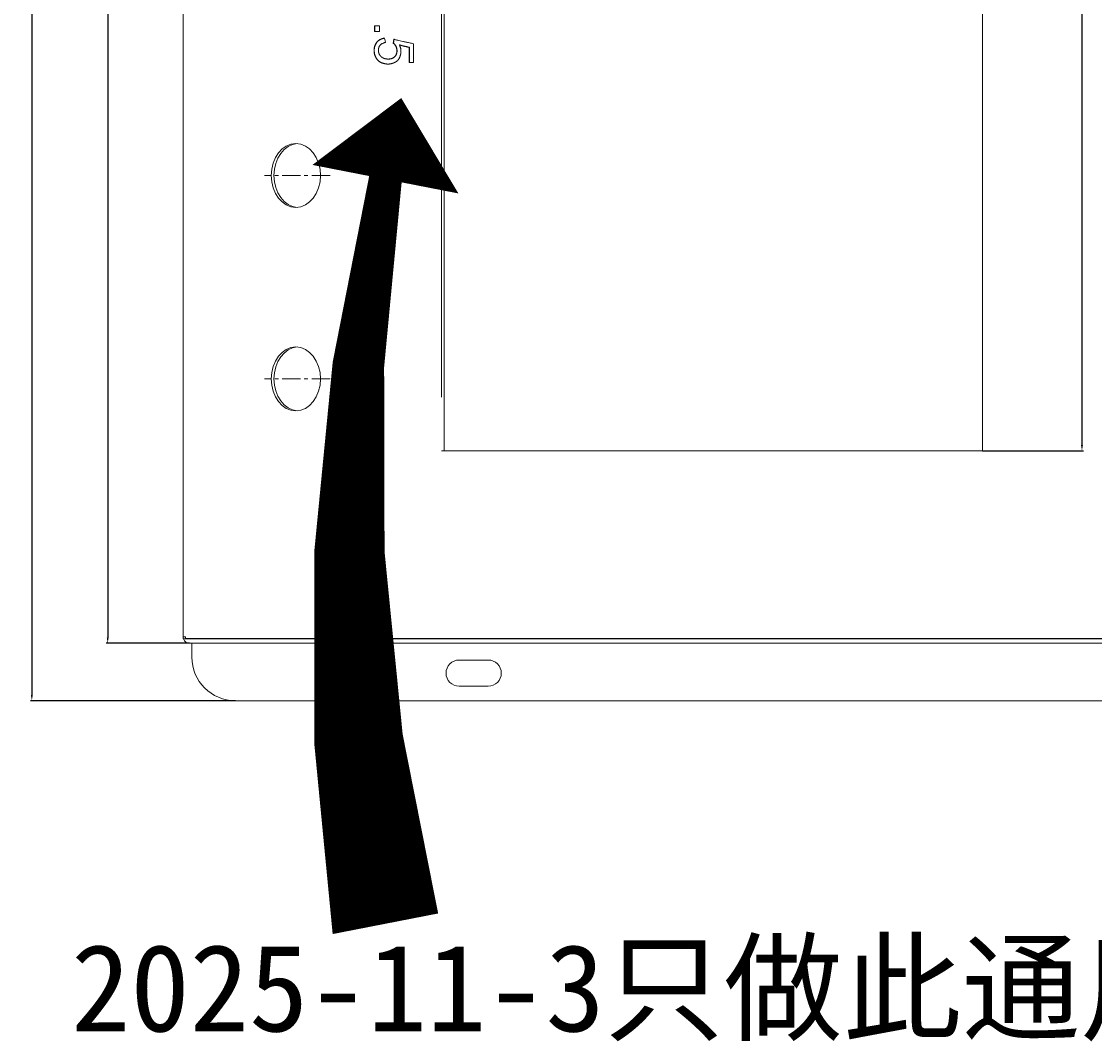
# Model space of a CAD drawing. Header units: millimetres. Extents: x 7284 to 21933, y -3393 to -31.
# Tile 2 of 57: x 8062 to 8431, y -1112 to -761. Entities that reach past the tile are written whole.
import ezdxf

# ---------------------------------------------------------------- set-up
doc = ezdxf.new("R2010")
doc.units = ezdxf.units.MM
doc.header["$PDSIZE"] = -1
doc.linetypes.add('CENTER', pattern=[10.16, 6.35, -1.27, 1.27, -1.27])
doc.layers.add('1', color=7, linetype='Continuous')
doc.layers.add('60', color=7, linetype='Continuous')
doc.layers.add('dim', color=84, linetype='Continuous', lineweight=9)
doc.styles.get("Standard").update_dxf_attribs({"font": 'SimSun.ttf'})
doc.dimstyles.new('ISO-25', dxfattribs={"dimtxt": 2.5, "dimasz": 2.5, "dimexe": 1.25, "dimexo": 0.625, "dimtad": 1, "dimtxsty": 'Standard', "dimcen": 2.5, "dimadec": 0, "dimazin": 0, "dimtfac": 1, "dimtmove": 0, "dimatfit": 3, "dimfxl": 0, "dimarcsym": 0})

# ---------------------------------------------------------------- blocks, each defined once
blk = doc.blocks.new('*D43')
at = {"layer": 'Defpoints', "color": 0}
for p in [(8120.27, -502.91), (8091.69, -974.91), (8119.84, -974.91)]:
    blk.add_point(p, dxfattribs=at)
at = {"layer": 'dim', "color": 0, "linetype": 'Continuous', "lineweight": -2}
for p, q in [((8120.27, -502.91), (8091.19, -502.91)), ((8091.69, -504.91), (8091.69, -972.91)), ((8119.84, -974.91), (8091.19, -974.91))]:
    blk.add_line(p, q, dxfattribs=at)
at = {"layer": 'dim', "color": 0}
for points in [[(8091.36, -504.91), (8092.02, -504.91), (8091.69, -502.91)], [(8091.36, -972.91), (8092.02, -972.91), (8091.69, -974.91)]]:
    blk.add_solid(points, dxfattribs=at)
at = {"layer": 'dim', "color": 0, "insert": (8089.94, -738.91), "char_height": 2.5, "attachment_point": 5, "rotation": 90}
blk.add_mtext('472', dxfattribs=at)
blk = doc.blocks.new('*D44')
at = {"layer": 'Defpoints', "color": 0}
for p in [(8182.14, -483.16), (8065.58, -994.66), (8135.64, -994.66)]:
    blk.add_point(p, dxfattribs=at)
at = {"layer": 'dim', "color": 0, "linetype": 'Continuous', "lineweight": -2}
for p, q in [((8182.14, -483.16), (8065.08, -483.16)), ((8065.58, -485.16), (8065.58, -992.66)), ((8135.64, -994.66), (8065.08, -994.66))]:
    blk.add_line(p, q, dxfattribs=at)
at = {"layer": 'dim', "color": 0}
for points in [[(8065.25, -485.16), (8065.92, -485.16), (8065.58, -483.16)], [(8065.25, -992.66), (8065.92, -992.66), (8065.58, -994.66)]]:
    blk.add_solid(points, dxfattribs=at)
at = {"layer": 'dim', "color": 0, "insert": (8063.62, -738.91), "char_height": 2.5, "attachment_point": 5, "rotation": 90}
blk.add_mtext('511,5', dxfattribs=at)
blk = doc.blocks.new('*D186')
at = {"layer": 'Defpoints', "color": 0}
for p in [(8392.75, -569.16), (8392.75, -908.66), (8426.98, -908.66)]:
    blk.add_point(p, dxfattribs=at)
at = {"layer": 'dim', "color": 0, "linetype": 'Continuous', "lineweight": -2}
for p, q in [((8392.75, -569.16), (8427.48, -569.16)), ((8426.98, -571.16), (8426.98, -906.66)), ((8392.75, -908.66), (8427.48, -908.66))]:
    blk.add_line(p, q, dxfattribs=at)
at = {"layer": 'dim', "color": 0}
for points in [[(8426.64, -571.16), (8427.31, -571.16), (8426.98, -569.16)], [(8426.64, -906.66), (8427.31, -906.66), (8426.98, -908.66)]]:
    blk.add_solid(points, dxfattribs=at)
at = {"layer": 'dim', "color": 0, "insert": (8425.02, -738.91), "char_height": 2.5, "attachment_point": 5, "rotation": 90}
blk.add_mtext('339,5', dxfattribs=at)

msp = doc.modelspace()

# ---------------------------------------------------------------- linework, layer by layer
at = {"layer": '1', "color": 1, "linetype": 'CENTER', "lineweight": 13}
for p, q in [((8168.239, -813.909), (8145.613, -813.909)), ((8168.239, -883.909), (8145.613, -883.909))]:
    msp.add_line(p, q, dxfattribs=at)
at = {"layer": '60', "color": 7, "linetype": 'Continuous', "lineweight": 18}
for p, q in [((8117.639, -972.709), (8117.639, -505.109)), ((8206.566, -569.159), (8206.566, -890.159)), ((8207.521, -569.159), (8207.521, -908.659)), ((8392.752, -908.659), (8392.752, -569.159)), ((8183.535, -764.339), (8183.535, -762.461)), ((8183.535, -762.461), (8185.266, -762.461)), ((8185.266, -764.339), (8183.535, -764.339)), ((8183.598, -762.461), (8183.598, -764.339)), ((8185.266, -762.461), (8185.266, -764.339)), ((8186.918, -766.619), (8187.311, -768.089)), ((8189.986, -768.415), (8190.144, -767.027)), ((8195.494, -775.028), (8195.494, -769.803)), ((8195.557, -769.803), (8195.557, -775.028)), ((8196.91, -768.578), (8196.91, -775.028)), ((8196.91, -775.028), (8195.494, -775.028)), ((8188.147, -775.565), (8188.211, -775.565)), ((8206.566, -908.659), (8392.752, -908.659)), ((8118.437, -972.709), (8117.639, -972.709)), ((8447.948, -973.409), (8117.753, -973.409)), ((8447.278, -973.309), (8118.566, -973.309)), ((8119.839, -974.909), (8448.698, -974.909)), ((8120.639, -975.909), (8120.639, -974.909)), ((8143.515, -973.309), (8143.515, -973.409)), ((8146.402, -973.309), (8146.402, -973.409)), ((8152.175, -973.309), (8152.175, -973.409)), ((8155.062, -973.309), (8155.062, -973.409)), ((8120.639, -975.909), (8120.639, -979.659)), ((8212.639, -980.659), (8222.639, -980.659)), ((8222.639, -989.659), (8212.639, -989.659)), ((8135.639, -994.659), (8707.639, -994.659))]:
    msp.add_line(p, q, dxfattribs=at)
at = {"layer": '60', "color": 7, "linetype": 'Continuous', "lineweight": 13}
msp.add_line((8117.639, -505.109), (8117.639, -972.709), dxfattribs=at)
at = {"layer": '60', "color": 7, "linetype": 'Continuous', "lineweight": 18}
for centre, radius, start, end in [((8119.839, -972.709), 2.2, 198.553, 270), ((8135.639, -979.659), 15, 180, 270), ((8212.639, -985.159), 4.5, 90, 270), ((8222.639, -985.159), 4.5, 270, 90)]:
    msp.add_arc(centre, radius, start, end, dxfattribs=at)
for centre in [(8156.449, -813.909), (8156.449, -883.909)]:
    msp.add_ellipse(centre, major_axis=(0, -11), ratio=0.7709568, dxfattribs=at)
for centre, start_param, end_param in [((8157.404, -813.909), 3.197945, 4.712389), ((8157.404, -813.909), 4.712389, 6.2268329), ((8157.404, -883.909), 3.197945, 4.712389), ((8157.404, -883.909), 4.712389, 6.2268329)]:
    msp.add_ellipse(centre, major_axis=(0, -11), ratio=0.7709568, start_param=start_param, end_param=end_param, dxfattribs=at)
for points, degree in [([(8184.243, -768.129), (8185.03, -767.027), (8186.918, -766.619)], 2), ([(8186.982, -766.619), (8185.093, -767.027), (8184.307, -768.129)], 2), ([(8187.311, -768.089), (8185.187, -768.66), (8184.951, -770.048)], 2), ([(8190.207, -767.027), (8190.05, -768.415)], 1), ([(8190.144, -767.027), (8190.616, -767.191), (8196.91, -768.578)], 2), ([(8183.653, -772.62), (8183.299, -771.681), (8183.377, -770.456)], 2), ([(8183.377, -770.456), (8183.456, -769.232), (8184.243, -768.129)], 2), ([(8183.441, -770.456), (8183.362, -771.681), (8183.716, -772.62)], 2), ([(8184.307, -768.129), (8183.52, -769.232), (8183.441, -770.456)], 2), ([(8184.951, -770.048), (8184.715, -771.436), (8185.226, -772.293)], 2), ([(8189.986, -768.415), (8190.05, -768.415)], 1), ([(8191.088, -770.089), (8190.852, -769.068), (8189.986, -768.415)], 2), ([(8190.05, -768.415), (8190.915, -769.068), (8191.151, -770.089)], 2), ([(8191.088, -771.926), (8191.324, -771.109), (8191.088, -770.089)], 2), ([(8191.151, -770.089), (8191.387, -771.109), (8191.151, -771.926)], 2), ([(8192.11, -768.987), (8192.174, -768.987)], 1), ([(8195.494, -769.803), (8193.369, -769.395), (8192.11, -768.987)], 2), ([(8192.11, -768.987), (8192.661, -770.211), (8192.622, -771.273)], 2), ([(8192.622, -771.273), (8192.583, -772.334), (8192.15, -773.314)], 2), ([(8192.174, -768.987), (8193.433, -769.395), (8195.557, -769.803)], 2), ([(8195.494, -769.803), (8195.557, -769.803)], 1), ([(8184.597, -774.212), (8184.007, -773.559), (8183.653, -772.62)], 2), ([(8183.716, -772.62), (8184.071, -773.559), (8184.661, -774.212)], 2), ([(8186.092, -775.191), (8185.187, -774.865), (8184.597, -774.212)], 2), ([(8184.661, -774.212), (8185.251, -774.865), (8186.155, -775.191)], 2), ([(8185.226, -772.293), (8185.738, -773.15), (8186.564, -773.518)], 2), ([(8187.862, -775.559), (8186.997, -775.518), (8186.092, -775.191)], 2), ([(8186.155, -775.191), (8187.06, -775.518), (8187.926, -775.559)], 2), ([(8186.564, -773.518), (8187.39, -773.885), (8188.413, -773.844)], 2), ([(8189.475, -775.395), (8188.727, -775.6), (8187.862, -775.559)], 2), ([(8188.413, -773.844), (8189.435, -773.803), (8190.144, -773.273)], 2), ([(8188.413, -773.844), (8188.476, -773.844)], 1), ([(8190.207, -773.273), (8189.499, -773.803), (8188.476, -773.844)], 2), ([(8190.97, -774.742), (8190.222, -775.191), (8189.475, -775.395)], 2), ([(8190.144, -773.273), (8190.852, -772.742), (8191.088, -771.926)], 2), ([(8191.151, -771.926), (8190.915, -772.742), (8190.207, -773.273)], 2), ([(8192.15, -773.314), (8191.717, -774.293), (8190.97, -774.742)], 2)]:
    msp.add_open_spline(points, degree=degree, dxfattribs=at)
for points, knots in [([(8117.639, -972.709), (8117.639, -972.829), (8117.648, -972.947), (8117.686, -973.18), (8117.715, -973.295), (8117.753, -973.409)], [0, 0, 0, 0, 0.5, 0.5, 1, 1, 1, 1]), ([(8118.437, -972.709), (8118.45, -972.81), (8118.467, -972.91), (8118.499, -973.061), (8118.511, -973.111), (8118.536, -973.211), (8118.55, -973.26), (8118.566, -973.309)], [0, 0, 0, 0, 0.5, 0.5, 0.75, 0.75, 1, 1, 1, 1]), ([(8119.495, -973.319), (8119.519, -973.333), (8119.545, -973.345), (8119.581, -973.36), (8119.592, -973.364), (8119.614, -973.372), (8119.625, -973.376), (8119.658, -973.386), (8119.68, -973.391), (8119.747, -973.405), (8119.792, -973.409), (8119.839, -973.409)], [0, 0, 0, 0, 0.2341567, 0.2341567, 0.3298871, 0.3298871, 0.4256175, 0.4256175, 0.6170783, 0.6170783, 1, 1, 1, 1])]:
    msp.add_open_spline(points, degree=3, knots=knots, dxfattribs=at)
at = {"layer": 'dim', "color": 1}
msp.add_lwpolyline([(8192.72, -787.263, 0, 51.213, 0), (8187.268, -815.188, 11.381, 36.987, 0.0967219), (8187.268, -1071.42, 36.987, 36.987, 0.0967219)], format="xyseb", dxfattribs=at)

# ---------------------------------------------------------------- texts
at = {"layer": 'dim', "color": 6, "insert": (8079.111, -1078.473), "char_height": 30, "width": 1055.10885, "attachment_point": 1}
msp.add_mtext('2025-11-3只做此通用尺寸', dxfattribs=at)

# ---------------------------------------------------------------- dimensions: what is measured, and where the dimension line sits
at = {"layer": 'dim'}
for base, p1, p2, picture, middle in [((8065.582, -994.659), (8182.139, -483.159), (8135.639, -994.659), '*D44', (8063.623, -738.909)), ((8091.69, -974.909), (8120.265, -502.909), (8119.839, -974.909), '*D43', (8089.94, -738.909)), ((8426.978, -908.659), (8392.752, -569.159), (8392.752, -908.659), '*D186', (8425.019, -738.909))]:
    dim = msp.add_linear_dim(base=base, p1=p1, p2=p2, angle=90, dimstyle='ISO-25', override={"dimasz": 2, "dimexe": 0.49975, "dimexo": 0, "dimgap": 0.49975, "dimadec": 2, "dimazin": 2, "dimtzin": 0, "dimarcsym": 1}, dxfattribs=at)
    dim.commit()
    dim.dimension.update_dxf_attribs({"geometry": picture, "text_midpoint": middle})

doc.saveas('drawing.dxf')
